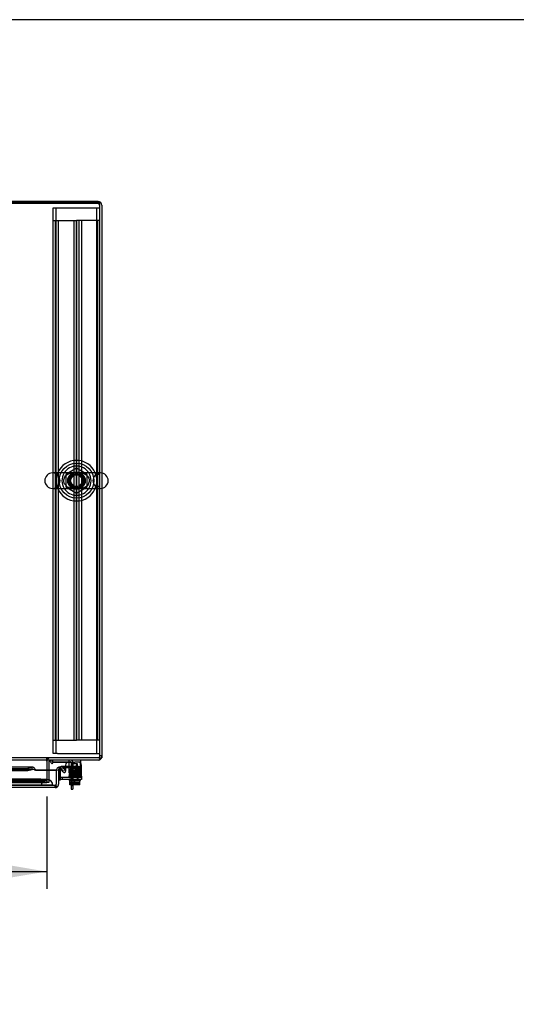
# Model space of a CAD drawing. Header units: inches. Extents: x 1 to 299, y -2 to 199.
# Tile 45 of 65: x 95 to 116, y 157 to 199. Entities that reach past the tile are written whole.
import ezdxf
from ezdxf.enums import TextEntityAlignment as Align
from ezdxf.lldxf.tags import DXFTag

# ---------------------------------------------------------------- set-up
doc = ezdxf.new("R2010")
doc.units = ezdxf.units.IN
doc.header["$MEASUREMENT"] = 0
for name, color, linetype in [('COM40153-1', 7, 'Continuous'), ('COM40153-2', 7, 'Continuous'), ('COM42667', 7, 'Continuous'), ('COM42780', 7, 'Continuous'), ('COM50677-1', 7, 'Continuous'), ('COM53933-3', 7, 'Continuous'), ('COM53955-3', 7, 'Continuous'), ('COM53964-2', 7, 'Continuous'), ('COM70220', 7, 'Continuous'), ('COM71176-1', 7, 'Continuous'), ('COM71180-3', 7, 'Continuous'), ('Default', 7, 'Continuous'), ('NTS18024', 7, 'Continuous'), ('SCC19011', 7, 'Continuous'), ('SCS86414', 7, 'Continuous'), ('SPR20265', 7, 'Continuous'), ('WAF25035', 7, 'Continuous'), ('WAF25377', 7, 'Continuous'), ('WAM254785', 7, 'Continuous')]:
    doc.layers.add(name, color=color, linetype=linetype)
doc.styles.add('SEACAD_Times_New_Roman', font='times.ttf')
tags = doc.linetypes.add('HIDDEN2', pattern=[0.1875, 0.125, -0.0625]).pattern_tags.tags
tags[6:7] = [DXFTag(74, 4), DXFTag(75, 0), DXFTag(340, '0'), DXFTag(46, 0.0), DXFTag(50, 0.0), DXFTag(44, 0.0), DXFTag(45, 0.0)]
tags[4:5] = [DXFTag(74, 4), DXFTag(75, 0), DXFTag(340, '0'), DXFTag(46, 0.0), DXFTag(50, 0.0), DXFTag(44, 0.0), DXFTag(45, 0.0)]
doc.dimstyles.new('HAMMOND_(STH_-_300x200)', dxfattribs={"dimtxt": 1.5, "dimasz": 1.875, "dimexe": 0.75, "dimexo": 0.75, "dimgap": 0.375, "dimtad": 0, "dimtih": 1, "dimtoh": 1, "dimzin": 0, "dimdsep": 46, "dimtxsty": 'SEACAD_Times_New_Roman', "dimblk1": '_SE_FILLED', "dimblk2": '_SE_FILLED', "dimsah": 1, "dimcen": 0.75, "dimadec": 0, "dimazin": 0, "dimtfac": 0.8, "dimtofl": 0, "dimtmove": 1, "dimatfit": 3, "dimfxl": 1, "dimtolj": 1, "dimtzin": 0, "dimarcsym": 0})

# ---------------------------------------------------------------- blocks, each defined once
blk = doc.blocks.new('SE6')
at = {"layer": 'COM40153-1', "color": 7, "linetype": 'Continuous'}
for p, q in [((95.952, 167.038), (95.952, 167.025)), ((96.755, 165.967), (96.755, 165.788)), ((96.827, 165.967), (96.827, 165.788)), ((96.755, 165.788), (96.827, 165.788))]:
    blk.add_line(p, q, dxfattribs=at)
at = {"layer": 'COM40153-1', "color": 7, "linetype": 'HIDDEN2'}
for p, q in [((95.952, 167.025), (95.952, 166.966)), ((95.952, 166.966), (96.719, 166.966)), ((96.755, 166.93), (96.755, 166.042)), ((96.827, 166.757), (96.755, 166.757)), ((96.827, 166.93), (96.827, 166.042)), ((96.755, 166.632), (96.827, 166.632)), ((96.755, 166.042), (96.827, 166.042)), ((96.755, 166.042), (96.755, 165.967)), ((96.755, 165.945), (96.827, 165.945)), ((96.827, 166.042), (96.827, 165.967))]:
    blk.add_line(p, q, dxfattribs=at)
for radius in [0.108, 0.036]:
    blk.add_arc((96.719, 166.93), radius, 0, 90, dxfattribs=at)
at = {"layer": 'COM40153-2', "color": 7, "linetype": 'Continuous'}
for p, q in [((96.513, 166.764), (96.379, 166.764)), ((96.513, 166.694), (96.392, 166.694)), ((97.204, 166.764), (97.199, 166.764)), ((97.199, 166.694), (97.204, 166.694)), ((97.204, 166.694), (97.204, 166.764)), ((96.204, 166.589), (96.204, 166.587)), ((96.274, 166.164), (96.204, 166.164)), ((96.274, 166.193), (96.274, 166.164))]:
    blk.add_line(p, q, dxfattribs=at)
at = {"layer": 'COM40153-2', "color": 7, "linetype": 'HIDDEN2'}
for p, q in [((96.392, 166.694), (96.379, 166.694)), ((96.727, 166.764), (96.513, 166.764)), ((96.727, 166.694), (96.513, 166.694)), ((96.61, 166.694), (96.61, 166.764)), ((96.727, 166.694), (96.727, 166.764)), ((97.061, 166.764), (96.727, 166.764)), ((96.727, 166.694), (97.061, 166.694)), ((96.985, 166.694), (96.985, 166.764)), ((97.061, 166.764), (97.175, 166.764)), ((97.175, 166.694), (97.061, 166.694)), ((97.199, 166.764), (97.175, 166.764)), ((97.175, 166.694), (97.199, 166.694)), ((96.204, 166.587), (96.204, 166.583)), ((96.274, 166.589), (96.274, 166.193))]:
    blk.add_line(p, q, dxfattribs=at)
for radius, start in [(0.175, 129.277), (0.105, 90)]:
    blk.add_arc((96.379, 166.589), radius, start, 180, dxfattribs=at)
at = {"layer": 'COM40153-2', "color": 7, "linetype": 'Continuous'}
blk.add_arc((96.379, 166.589), 0.175, 90, 129.277, dxfattribs=at)
at = {"layer": 'COM42667', "color": 7, "linetype": 'Continuous'}
for p, q in [((96.513, 166.818), (96.513, 166.559)), ((97.199, 166.336), (97.199, 166.818)), ((96.229, 166.591), (96.229, 166.336)), ((96.229, 166.193), (96.229, 166.336)), ((96.402, 166.526), (96.35, 166.606)), ((97.199, 166.336), (97.199, 166.193)), ((97.199, 166.193), (96.229, 166.193))]:
    blk.add_line(p, q, dxfattribs=at)
at = {"layer": 'COM42667', "color": 7, "linetype": 'HIDDEN2'}
for p, q in [((96.971, 166.758), (96.862, 166.758)), ((96.862, 166.758), (96.862, 166.73)), ((96.862, 166.73), (96.977, 166.568)), ((96.971, 166.617), (96.892, 166.73)), ((96.892, 166.73), (96.971, 166.73)), ((97.002, 166.818), (96.971, 166.818)), ((96.971, 166.818), (96.971, 166.758)), ((96.971, 166.73), (96.971, 166.617)), ((97.002, 166.758), (97.002, 166.818)), ((97.036, 166.758), (97.002, 166.758)), ((97.002, 166.568), (97.002, 166.73)), ((97.002, 166.73), (97.036, 166.73)), ((97.036, 166.73), (97.036, 166.758)), ((97.199, 166.288), (96.229, 166.288)), ((96.35, 166.606), (96.339, 166.624)), ((96.363, 166.288), (96.363, 166.193)), ((96.977, 166.568), (97.002, 166.568)), ((97.05, 166.193), (97.05, 166.288))]:
    blk.add_line(p, q, dxfattribs=at)
at = {"layer": 'COM42667', "color": 7, "linetype": 'Continuous'}
for centre, radius, start, end in [((96.638, 166.818), 0.125, 90, 180), ((97.074, 166.818), 0.125, 0, 90), ((96.289, 166.591), 0.06, 138.0765, 180), ((96.453, 166.559), 0.06, 212.8455, 0)]:
    blk.add_arc(centre, radius, start, end, dxfattribs=at)
at = {"layer": 'COM42667', "color": 7, "linetype": 'HIDDEN2'}
blk.add_arc((96.289, 166.591), 0.06, 32.8455, 138.0765, dxfattribs=at)
at = {"layer": 'COM42780', "color": 7, "linetype": 'Continuous'}
for p, q in [((95.86, 166.946), (95.91, 166.996)), ((95.86, 166.946), (95.927, 166.879)), ((95.927, 166.879), (95.978, 166.929)), ((96.012, 166.943), (96.91, 166.943)), ((97.16, 166.943), (96.91, 166.943)), ((97.16, 167.038), (97.16, 166.943)), ((97.16, 166.909), (97.16, 166.943))]:
    blk.add_line(p, q, dxfattribs=at)
at = {"layer": 'COM42780', "color": 7, "linetype": 'HIDDEN2'}
for p, q in [((96.045, 166.944), (96.045, 166.943)), ((96.045, 166.944), (96.105, 166.944)), ((96.105, 166.944), (96.105, 166.943)), ((96.105, 166.944), (96.133, 166.944)), ((96.133, 166.944), (96.133, 166.943)), ((96.133, 166.944), (96.295, 166.944)), ((96.246, 166.944), (96.246, 166.943)), ((96.295, 166.944), (96.295, 166.943)), ((96.66, 166.552), (96.66, 167.023)), ((97.16, 166.896), (97.16, 166.909)), ((97.16, 166.607), (97.16, 166.896)), ((96.66, 166.552), (96.66, 166.607)), ((96.66, 166.561), (97.16, 166.561)), ((96.66, 166.466), (96.66, 166.552)), ((96.66, 166.466), (97.16, 166.466)), ((97.105, 166.656), (96.715, 166.656)), ((96.715, 166.656), (96.715, 166.561)), ((96.785, 166.466), (96.785, 166.656)), ((96.803, 166.656), (96.803, 166.466)), ((97.016, 166.466), (97.016, 166.656)), ((97.035, 166.466), (97.035, 166.656)), ((97.105, 166.561), (97.105, 166.656)), ((97.16, 166.466), (97.16, 166.607))]:
    blk.add_line(p, q, dxfattribs=at)
at = {"layer": 'COM42780', "color": 7, "linetype": 'Continuous'}
for radius in [0.143, 0.048]:
    blk.add_arc((96.012, 166.895), radius, 90, 135, dxfattribs=at)
at = {"layer": 'COM42780', "color": 7, "linetype": 'HIDDEN2'}
blk.add_ellipse((96.41, 165.938), major_axis=(0, 14.322), ratio=0.017455, start_param=-1.524085, end_param=-1.503851, dxfattribs=at)
for points, knots in [([(96.651, 167.038), (96.654, 167.038), (96.656, 167.037), (96.659, 167.032), (96.66, 167.028), (96.66, 167.023)], [0, 0, 0, 0, 0.5, 0.5, 1, 1, 1, 1]), ([(96.659, 166.896), (96.659, 166.902), (96.659, 166.908), (96.659, 166.92), (96.658, 166.925), (96.657, 166.934), (96.657, 166.937), (96.654, 166.942), (96.653, 166.943), (96.651, 166.943)], [0, 0, 0, 0, 0.25, 0.25, 0.5, 0.5, 0.75, 0.75, 1, 1, 1, 1])]:
    blk.add_open_spline(points, degree=3, knots=knots, dxfattribs=at)
at = {"layer": 'COM50677-1', "color": 7, "linetype": 'HIDDEN2'}
for p, q in [((95.982, 190.82), (96.167, 190.82)), ((95.982, 167.32), (95.982, 190.82)), ((96.107, 167.32), (96.107, 190.82)), ((96.167, 190.82), (97.797, 190.82)), ((97.797, 190.82), (97.982, 190.82)), ((97.857, 167.32), (97.857, 190.82)), ((96.167, 167.32), (95.982, 167.32)), ((96.167, 167.32), (97.797, 167.32)), ((97.797, 167.32), (97.982, 167.32))]:
    blk.add_line(p, q, dxfattribs=at)
at = {"layer": 'COM53933-3', "color": 7, "linetype": 'Continuous'}
for p, q in [((97.982, 191.038), (61.112, 191.038)), ((97.982, 179.401), (97.982, 191.038)), ((97.982, 167.181), (97.982, 178.739)), ((97.982, 167.038), (97.982, 167.181)), ((97.982, 167.038), (61.112, 167.038)), ((95.702, 166.99), (95.702, 167.038)), ((95.702, 166.99), (95.702, 166.595))]:
    blk.add_line(p, q, dxfattribs=at)
at = {"layer": 'COM53933-3', "color": 7, "linetype": 'HIDDEN2'}
for p, q in [((97.982, 178.739), (97.982, 179.401)), ((97.982, 167.133), (61.112, 167.133)), ((95.702, 167.038), (95.702, 167.133)), ((95.732, 167.038), (95.732, 167.133)), ((95.702, 166.595), (95.702, 166.214)), ((62.392, 166.166), (95.702, 166.166)), ((62.392, 166.071), (95.702, 166.071)), ((95.452, 166.207), (62.642, 166.207)), ((95.452, 166.113), (62.642, 166.113)), ((95.701, 166.166), (95.702, 166.167)), ((95.702, 166.071), (95.701, 166.073)), ((95.702, 166.214), (95.702, 166.167)), ((95.702, 166.167), (95.702, 166.071)), ((95.702, 166.071), (95.702, 166.071))]:
    blk.add_line(p, q, dxfattribs=at)
blk.add_circle((96.982, 179.07), 0.375, dxfattribs=at)
for centre in [(95.452, 166.163), (95.452, 166.07)]:
    blk.add_ellipse(centre, major_axis=(0.25, 0), ratio=0.173648, start_param=0.071883, end_param=1.570796, dxfattribs=at)
at = {"layer": 'COM53955-3', "color": 7, "linetype": 'Continuous'}
for p, q in [((95.093, 166.726), (80.136, 166.726)), ((95.068, 166.721), (94.879, 166.672)), ((95.068, 166.629), (95.068, 166.721)), ((96.264, 166.629), (96.289, 166.721)), ((96.289, 166.721), (96.471, 166.672)), ((80.136, 166.672), (94.879, 166.672)), ((80.136, 166.58), (94.879, 166.58)), ((94.879, 166.672), (94.879, 166.58)), ((94.879, 166.58), (95.068, 166.629)), ((95.234, 166.587), (95.234, 166.595)), ((96.109, 166.595), (95.234, 166.595)), ((96.109, 166.587), (95.234, 166.587)), ((96.204, 166.587), (96.109, 166.595)), ((96.109, 166.587), (96.109, 166.595)), ((96.109, 166.583), (96.109, 166.587)), ((96.109, 166.583), (96.109, 165.994)), ((96.109, 166.583), (96.109, 165.994)), ((96.204, 166.583), (96.204, 165.994)), ((96.447, 166.581), (96.264, 166.629)), ((96.471, 166.672), (96.447, 166.581)), ((96.061, 165.851), (61.972, 165.851)), ((96.061, 165.851), (96.061, 165.851)), ((96.061, 165.851), (96.061, 165.851)), ((96.061, 165.851), (96.061, 165.851)), ((96.109, 165.931), (96.109, 165.994)), ((96.109, 165.994), (96.109, 165.994)), ((96.109, 165.881), (96.109, 165.994)), ((96.109, 165.931), (96.148, 165.881))]:
    blk.add_line(p, q, dxfattribs=at)
at = {"layer": 'COM53955-3', "color": 7, "linetype": 'HIDDEN2'}
for p, q in [((95.093, 166.631), (62.94, 166.631)), ((96.061, 165.946), (61.972, 165.946)), ((96.061, 165.946), (96.061, 165.851)), ((96.061, 165.851), (96.061, 165.946)), ((96.109, 165.994), (96.109, 165.994))]:
    blk.add_line(p, q, dxfattribs=at)
at = {"layer": 'COM53955-3', "color": 7, "linetype": 'Continuous'}
for centre, radius, start, end in [((96.252, 166.583), 0.143, 75, 175.1784), ((96.252, 166.583), 0.143, 175.1784, 180), ((96.252, 166.583), 0.048, 75.0001, 175.1784), ((96.252, 166.583), 0.048, 175.1784, 180), ((96.061, 165.994), 0.143, 270.1558, 307.5652), ((96.061, 165.994), 0.143, 270, 270.0762), ((96.061, 165.994), 0.143, 307.5652, 0)]:
    blk.add_arc(centre, radius, start, end, dxfattribs=at)
at = {"layer": 'COM53955-3', "color": 7, "linetype": 'HIDDEN2'}
for start, end in [(270.2269, 0), (270.2269, 0), (270, 270.2269)]:
    blk.add_arc((96.061, 165.994), 0.048, start, end, dxfattribs=at)
at = {"layer": 'COM53955-3', "color": 7, "linetype": 'Continuous'}
for points, knots in [([(95.234, 166.595), (95.22, 166.616), (95.206, 166.637), (95.179, 166.673), (95.165, 166.688), (95.137, 166.712), (95.123, 166.72), (95.096, 166.728), (95.082, 166.727), (95.068, 166.721)], [0, 0, 0, 0, 0.25, 0.25, 0.5, 0.5, 0.75, 0.75, 1, 1, 1, 1]), ([(95.234, 166.587), (95.22, 166.594), (95.206, 166.601), (95.179, 166.613), (95.165, 166.618), (95.137, 166.626), (95.123, 166.629), (95.096, 166.632), (95.082, 166.631), (95.068, 166.629)], [0, 0, 0, 0, 0.25, 0.25, 0.5, 0.5, 0.75, 0.75, 1, 1, 1, 1]), ([(96.061, 165.851), (96.069, 165.851), (96.077, 165.854), (96.089, 165.861), (96.093, 165.864), (96.101, 165.872), (96.105, 165.876), (96.109, 165.881)], [0, 0, 0, 0, 0.5, 0.5, 0.75, 0.75, 1, 1, 1, 1])]:
    blk.add_open_spline(points, degree=3, knots=knots, dxfattribs=at)
at = {"layer": 'COM53955-3', "color": 7, "linetype": 'HIDDEN2'}
for points, knots in [([(96.061, 165.851), (96.061, 165.859), (96.061, 165.867), (96.061, 165.874), (96.061, 165.883), (96.061, 165.891), (96.062, 165.899), (96.062, 165.901), (96.062, 165.904), (96.062, 165.906), (96.062, 165.908), (96.062, 165.909), (96.062, 165.911), (96.063, 165.912), (96.063, 165.914), (96.063, 165.915), (96.064, 165.916), (96.064, 165.916), (96.064, 165.917), (96.065, 165.917), (96.065, 165.918), (96.066, 165.918), (96.068, 165.919), (96.07, 165.92), (96.072, 165.92), (96.076, 165.921), (96.08, 165.922), (96.084, 165.923), (96.088, 165.924), (96.092, 165.925), (96.097, 165.926), (96.101, 165.928), (96.105, 165.93), (96.109, 165.931)], [0, 0, 0, 0, 0.177165, 0.177165, 0.177165, 0.361608, 0.361608, 0.361608, 0.415508, 0.415508, 0.415508, 0.453914, 0.453914, 0.453914, 0.48497, 0.48497, 0.48497, 0.503403, 0.503403, 0.503403, 0.521794, 0.521794, 0.521794, 0.589718, 0.589718, 0.589718, 0.722354, 0.722354, 0.722354, 0.860771, 0.860771, 0.860771, 1, 1, 1, 1]), ([(96.109, 165.931), (96.102, 165.928), (96.094, 165.925), (96.083, 165.922), (96.079, 165.922), (96.073, 165.921), (96.072, 165.92), (96.069, 165.919), (96.068, 165.919), (96.066, 165.918), (96.065, 165.918), (96.064, 165.916), (96.063, 165.915), (96.062, 165.912), (96.062, 165.911), (96.062, 165.907), (96.062, 165.904), (96.061, 165.895), (96.061, 165.89), (96.061, 165.873), (96.061, 165.862), (96.061, 165.851)], [0, 0, 0, 0, 0.25, 0.25, 0.375, 0.375, 0.4375, 0.4375, 0.46875, 0.46875, 0.5, 0.5, 0.53125, 0.53125, 0.5625, 0.5625, 0.625, 0.625, 0.75, 0.75, 1, 1, 1, 1])]:
    blk.add_open_spline(points, degree=3, knots=knots, dxfattribs=at)
at = {"layer": 'COM53964-2', "color": 7, "linetype": 'HIDDEN2'}
for p, q in [((95.982, 190.273), (96.12, 190.273)), ((96.077, 167.898), (96.077, 190.273)), ((96.12, 190.273), (96.844, 190.273)), ((96.203, 167.898), (96.203, 190.273)), ((96.844, 190.273), (96.982, 190.273)), ((96.887, 167.898), (96.887, 190.273)), ((97.12, 190.273), (96.982, 190.273)), ((96.982, 190.273), (96.982, 167.898)), ((96.982, 167.898), (96.982, 190.273)), ((97.077, 190.273), (97.077, 167.898)), ((97.844, 190.273), (97.12, 190.273)), ((97.203, 190.273), (97.203, 167.898)), ((97.982, 190.273), (97.844, 190.273)), ((97.887, 190.273), (97.887, 167.898)), ((96.982, 179.336), (96.887, 179.336)), ((97.982, 179.336), (97.887, 179.336)), ((96.887, 178.836), (96.982, 178.836)), ((97.887, 178.836), (97.982, 178.836)), ((95.982, 167.898), (96.12, 167.898)), ((96.12, 167.898), (96.844, 167.898)), ((96.844, 167.898), (96.982, 167.898)), ((97.12, 167.898), (96.982, 167.898)), ((97.844, 167.898), (97.12, 167.898)), ((97.982, 167.898), (97.844, 167.898))]:
    blk.add_line(p, q, dxfattribs=at)
at = {"layer": 'COM70220', "color": 7, "linetype": 'HIDDEN2'}
for p, q in [((95.466, 166.196), (62.566, 166.196)), ((95.466, 165.95), (62.566, 165.95)), ((95.466, 165.948), (62.566, 165.948)), ((95.466, 165.947), (62.566, 165.947)), ((95.716, 166.196), (95.466, 166.196)), ((95.716, 165.95), (95.466, 165.95)), ((95.965, 165.948), (95.466, 165.948)), ((95.965, 165.947), (95.466, 165.947)), ((95.467, 165.948), (95.716, 165.95)), ((95.467, 165.947), (95.467, 165.948)), ((95.716, 165.95), (95.965, 165.948)), ((95.965, 165.948), (95.965, 165.947))]:
    blk.add_line(p, q, dxfattribs=at)
blk.add_arc((95.716, 165.946), 0.25, 0, 180, dxfattribs=at)
at = {"layer": 'COM71176-1', "color": 7, "linetype": 'Continuous'}
for p, q in [((97.917, 191.098), (61.112, 191.098)), ((98.077, 190.938), (98.077, 179.396)), ((98.077, 178.744), (98.077, 167.133)), ((97.982, 167.133), (98.077, 167.133)), ((95.797, 166.973), (95.797, 166.595))]:
    blk.add_line(p, q, dxfattribs=at)
at = {"layer": 'COM71176-1', "color": 7, "linetype": 'HIDDEN2'}
for p, q in [((97.917, 191.003), (61.112, 191.003)), ((98.077, 179.396), (98.077, 178.744)), ((97.982, 167.228), (98.077, 167.228)), ((95.797, 166.595), (95.797, 166.071)), ((95.797, 166.071), (95.702, 166.071))]:
    blk.add_line(p, q, dxfattribs=at)
at = {"layer": 'COM71176-1', "color": 7, "linetype": 'Continuous'}
for centre, radius, start, end in [((97.917, 190.938), 0.16, 0, 90), ((97.917, 167.198), 0.16, 293.9695, 336.0305), ((95.862, 166.973), 0.16, 156.0305, 180), ((95.862, 166.973), 0.065, 90, 180)]:
    blk.add_arc(centre, radius, start, end, dxfattribs=at)
at = {"layer": 'COM71176-1', "color": 7, "linetype": 'HIDDEN2'}
for centre, radius, start, end in [((97.917, 190.938), 0.065, 0, 90), ((95.862, 166.973), 0.16, 90, 156.0305), ((97.917, 167.198), 0.065, 270, 0), ((97.917, 167.198), 0.16, 336.0305, 0), ((97.917, 167.198), 0.16, 270, 293.9695)]:
    blk.add_arc(centre, radius, start, end, dxfattribs=at)
at = {"layer": 'COM71180-3', "color": 7, "linetype": 'HIDDEN2'}
blk.add_line((62.392, 166.071), (95.702, 166.071), dxfattribs=at)
at = {"layer": 'NTS18024', "color": 7, "linetype": 'HIDDEN2'}
for p, q in [((96.982, 179.605), (96.517, 179.333)), ((97.447, 179.333), (96.982, 179.605)), ((96.517, 179.333), (96.517, 178.807)), ((97.447, 178.807), (97.447, 179.333)), ((96.517, 178.807), (96.986, 178.532)), ((96.986, 178.532), (97.447, 178.807))]:
    blk.add_line(p, q, dxfattribs=at)
for radius in [0.312, 0.263]:
    blk.add_circle((96.982, 179.07), radius, dxfattribs=at)
at = {"layer": 'SCC19011', "color": 7, "linetype": 'HIDDEN2'}
for p, q in [((97.032, 166.88), (96.788, 166.88)), ((96.788, 166.88), (96.788, 166.148)), ((97.032, 166.148), (97.032, 166.88)), ((97.125, 166.062), (96.695, 166.062)), ((96.725, 166.007), (96.725, 165.977)), ((97.094, 166.007), (96.725, 166.007)), ((97.094, 165.977), (97.094, 166.007))]:
    blk.add_line(p, q, dxfattribs=at)
at = {"layer": 'SCC19011', "color": 7, "linetype": 'Continuous'}
for p, q in [((96.695, 165.967), (96.695, 166.148)), ((96.91, 165.967), (96.695, 165.967)), ((96.91, 165.967), (96.91, 166.148)), ((97.125, 165.967), (96.91, 165.967)), ((97.125, 165.967), (97.125, 166.148))]:
    blk.add_line(p, q, dxfattribs=at)
at = {"layer": 'SCC19011', "color": 7, "linetype": 'HIDDEN2'}
for points in [[(96.725, 165.977), (96.725, 165.974), (96.724, 165.971), (96.721, 165.968), (96.718, 165.967), (96.715, 165.967)], [(97.104, 165.967), (97.102, 165.967), (97.099, 165.968), (97.095, 165.971), (97.094, 165.974), (97.094, 165.977)]]:
    blk.add_open_spline(points, degree=3, knots=[0, 0, 0, 0, 0.5, 0.5, 1, 1, 1, 1], dxfattribs=at)
at = {"layer": 'SCS86414', "color": 7, "linetype": 'Continuous'}
for p, q in [((98.018, 179.401), (95.946, 179.401)), ((95.946, 178.739), (98.018, 178.739))]:
    blk.add_line(p, q, dxfattribs=at)
at = {"layer": 'SCS86414', "color": 7, "linetype": 'HIDDEN2'}
for radius in [0.312, 0.252]:
    blk.add_circle((96.982, 179.07), radius, dxfattribs=at)
at = {"layer": 'SCS86414', "color": 7, "linetype": 'Continuous'}
for centre, radius, start, end in [((96.982, 179.07), 0.625, 32.0055, 147.9945), ((95.946, 179.07), 0.331, 90, 270), ((98.018, 179.07), 0.331, 270, 90), ((96.982, 179.07), 0.625, 212.0055, 327.9945)]:
    blk.add_arc(centre, radius, start, end, dxfattribs=at)
at = {"layer": 'SCS86414', "color": 7, "linetype": 'HIDDEN2'}
for centre, radius, start, end in [((95.946, 179.07), 0.331, 270, 90), ((96.982, 179.07), 0.625, 147.9945, 212.0055), ((96.982, 179.07), 0.625, 0, 32.0055), ((96.982, 179.07), 0.625, 327.9945, 0), ((98.018, 179.07), 0.331, 90, 270), ((96.722, 179.044), 0.267, 210.554, 228.9858)]:
    blk.add_arc(centre, radius, start, end, dxfattribs=at)
for points, knots in [([(96.487, 178.899), (96.458, 178.943), (96.439, 178.996), (96.431, 179.117), (96.45, 179.183), (96.517, 179.289), (96.564, 179.329), (96.642, 179.37), (96.669, 179.38), (96.72, 179.395), (96.744, 179.4), (96.768, 179.403)], [0.009329, 0.009329, 0.009329, 0.009329, 0.0625, 0.0625, 0.125, 0.125, 0.1875, 0.1875, 0.21875, 0.21875, 0.2454816, 0.2454816, 0.2454816, 0.2454816]), ([(97.384, 179.332), (97.367, 179.343), (97.348, 179.352), (97.276, 179.383), (97.218, 179.394), (97.099, 179.403), (97.036, 179.401), (96.94, 179.401), (96.907, 179.401), (96.846, 179.401), (96.816, 179.4), (96.727, 179.391), (96.67, 179.377), (96.604, 179.346), (96.591, 179.339), (96.578, 179.331)], [0.5409387, 0.5409387, 0.5409387, 0.5409387, 0.5625, 0.5625, 0.625, 0.625, 0.6875, 0.6875, 0.71875, 0.71875, 0.75, 0.75, 0.8125, 0.8125, 0.8279731, 0.8279731, 0.8279731, 0.8279731]), ([(97.192, 179.403), (97.236, 179.398), (97.278, 179.387), (97.372, 179.347), (97.422, 179.312), (97.498, 179.216), (97.524, 179.154), (97.533, 179.024), (97.514, 178.958), (97.464, 178.879), (97.444, 178.855), (97.399, 178.815), (97.375, 178.798), (97.299, 178.758), (97.247, 178.744), (97.191, 178.737)], [0.3898536, 0.3898536, 0.3898536, 0.3898536, 0.4375, 0.4375, 0.5, 0.5, 0.5625, 0.5625, 0.625, 0.625, 0.65625, 0.65625, 0.6875, 0.6875, 0.7472297, 0.7472297, 0.7472297, 0.7472297]), ([(96.772, 178.737), (96.728, 178.742), (96.686, 178.752), (96.611, 178.785), (96.577, 178.805), (96.548, 178.83)], [0.88966385, 0.88966385, 0.88966385, 0.88966385, 0.9375, 0.9375, 0.97824168, 0.97824168, 0.97824168, 0.97824168]), ([(96.58, 178.808), (96.598, 178.797), (96.616, 178.788), (96.688, 178.758), (96.745, 178.746), (96.834, 178.74), (96.864, 178.739), (96.926, 178.739), (96.959, 178.739), (97.055, 178.739), (97.117, 178.737), (97.234, 178.749), (97.292, 178.762), (97.359, 178.793), (97.372, 178.8), (97.385, 178.808)], [0.0408484, 0.0408484, 0.0408484, 0.0408484, 0.0625, 0.0625, 0.125, 0.125, 0.15625, 0.15625, 0.1875, 0.1875, 0.25, 0.25, 0.3125, 0.3125, 0.3283598, 0.3283598, 0.3283598, 0.3283598])]:
    blk.add_open_spline(points, degree=3, knots=knots, dxfattribs=at)
at = {"layer": 'SPR20265', "color": 7, "linetype": 'HIDDEN2'}
blk.add_circle((97.11, 166.583), 0.0175, dxfattribs=at)
blk.add_ellipse((96.737, 166.301), major_axis=(0, 0.0175), ratio=0.707107, dxfattribs=at)
for points, knots in [([(97.147, 166.349), (97.142, 166.348), (97.132, 166.347), (97.079, 166.344), (97.014, 166.341), (96.944, 166.339), (96.879, 166.337), (96.808, 166.334), (96.741, 166.332), (96.689, 166.328), (96.671, 166.329), (96.653, 166.319), (96.649, 166.31), (96.649, 166.302), (96.664, 166.292), (96.697, 166.286), (96.721, 166.285), (96.737, 166.284)], [0, 0, 0, 0, 0.097208, 0.187297, 0.27007, 0.34551, 0.413492, 0.473951, 0.574504, 0.65979, 0.730517, 0.758347, 0.776594, 0.80387, 0.885366, 0.938929, 1, 1, 1, 1]), ([(96.679, 166.376), (96.675, 166.376), (96.669, 166.375), (96.661, 166.369), (96.658, 166.362), (96.657, 166.355), (96.659, 166.349), (96.662, 166.346), (96.664, 166.343), (96.667, 166.342), (96.67, 166.341), (96.672, 166.34), (96.674, 166.34), (96.675, 166.34)], [0, 0, 0, 0, 0.188415, 0.363228, 0.51473, 0.638547, 0.747394, 0.797104, 0.843325, 0.886161, 0.926011, 0.96361, 1, 1, 1, 1]), ([(96.683, 166.425), (96.681, 166.425), (96.679, 166.425), (96.675, 166.423), (96.671, 166.421), (96.668, 166.418), (96.667, 166.414), (96.665, 166.409), (96.665, 166.404), (96.668, 166.397), (96.673, 166.392), (96.68, 166.389), (96.683, 166.389), (96.686, 166.389)], [0, 0, 0, 0, 0.057064, 0.117028, 0.178564, 0.240253, 0.300887, 0.359706, 0.473677, 0.597633, 0.728878, 0.863282, 1, 1, 1, 1]), ([(97.122, 166.499), (97.117, 166.498), (97.109, 166.497), (97.073, 166.494), (97.028, 166.492), (96.978, 166.49), (96.928, 166.488), (96.868, 166.486), (96.805, 166.484), (96.749, 166.481), (96.713, 166.479), (96.694, 166.477), (96.684, 166.474), (96.677, 166.469), (96.673, 166.462), (96.673, 166.455), (96.675, 166.449), (96.68, 166.443), (96.685, 166.44), (96.699, 166.437), (96.726, 166.435), (96.766, 166.433), (96.81, 166.431), (96.865, 166.429), (96.929, 166.427), (96.998, 166.424), (97.063, 166.422), (97.115, 166.419), (97.126, 166.417), (97.131, 166.416)], [0, 0, 0, 0, 0.049068, 0.095315, 0.138712, 0.179209, 0.216805, 0.251463, 0.311593, 0.361349, 0.405274, 0.443911, 0.460965, 0.476355, 0.483666, 0.490023, 0.499156, 0.505578, 0.516093, 0.551582, 0.606034, 0.63996, 0.678268, 0.720962, 0.768003, 0.81943, 0.875228, 0.935415, 1, 1, 1, 1]), ([(96.682, 166.389), (96.687, 166.388), (96.694, 166.387), (96.73, 166.385), (96.774, 166.383), (96.824, 166.381), (96.876, 166.379), (96.939, 166.377), (97.006, 166.374), (97.067, 166.372), (97.106, 166.369), (97.123, 166.368), (97.13, 166.368), (97.126, 166.371), (97.122, 166.382), (97.125, 166.391), (97.13, 166.396), (97.131, 166.397), (97.124, 166.397), (97.097, 166.395), (97.058, 166.393), (97.014, 166.391), (96.959, 166.389), (96.893, 166.387), (96.821, 166.384), (96.753, 166.382), (96.696, 166.379), (96.682, 166.377), (96.675, 166.376)], [0, 0, 0, 0, 0.049121, 0.095404, 0.138843, 0.179413, 0.217132, 0.251985, 0.312777, 0.363124, 0.407421, 0.446147, 0.463416, 0.479746, 0.495257, 0.505248, 0.511572, 0.521629, 0.555387, 0.607756, 0.640773, 0.678319, 0.720435, 0.767108, 0.818395, 0.87429, 0.934824, 1, 1, 1, 1]), ([(96.675, 166.375), (96.676, 166.375), (96.679, 166.375), (96.683, 166.373), (96.686, 166.371), (96.689, 166.368), (96.691, 166.365), (96.693, 166.36), (96.693, 166.354), (96.69, 166.348), (96.686, 166.344), (96.682, 166.341), (96.68, 166.341), (96.679, 166.341)], [0, 0, 0, 0, 0.057828, 0.117981, 0.179096, 0.239678, 0.298465, 0.35472, 0.462169, 0.58034, 0.709431, 0.848684, 1, 1, 1, 1]), ([(96.677, 166.341), (96.682, 166.342), (96.691, 166.343), (96.728, 166.346), (96.775, 166.348), (96.827, 166.35), (96.88, 166.351), (96.943, 166.354), (97.012, 166.356), (97.072, 166.359), (97.113, 166.361), (97.136, 166.364), (97.151, 166.365), (97.16, 166.38), (97.158, 166.39), (97.153, 166.396), (97.147, 166.4), (97.134, 166.402), (97.108, 166.404), (97.067, 166.406), (97.023, 166.408), (96.967, 166.411), (96.9, 166.413), (96.828, 166.415), (96.759, 166.418), (96.715, 166.421), (96.692, 166.423), (96.687, 166.424), (96.685, 166.424)], [0, 0, 0, 0, 0.049774, 0.09661, 0.140468, 0.181377, 0.219333, 0.254322, 0.31518, 0.365386, 0.409597, 0.448567, 0.481684, 0.496311, 0.506785, 0.51342, 0.523322, 0.557321, 0.61017, 0.643492, 0.681301, 0.723527, 0.77014, 0.821117, 0.876373, 0.935926, 0.96743, 1, 1, 1, 1]), ([(96.738, 166.319), (96.725, 166.319), (96.707, 166.32), (96.687, 166.321), (96.682, 166.319), (96.684, 166.313), (96.685, 166.306), (96.683, 166.3), (96.68, 166.296), (96.678, 166.294), (96.676, 166.292), (96.689, 166.294), (96.718, 166.295), (96.758, 166.297), (96.815, 166.299), (96.889, 166.302), (96.974, 166.305), (97.043, 166.307), (97.091, 166.309), (97.121, 166.311), (97.143, 166.313), (97.148, 166.314), (97.15, 166.315)], [0, 0, 0, 0, 0.05922, 0.107349, 0.171459, 0.188725, 0.197836, 0.210199, 0.214858, 0.221337, 0.242039, 0.316854, 0.370085, 0.432505, 0.504147, 0.58492, 0.674846, 0.773803, 0.826946, 0.88238, 0.940063, 1, 1, 1, 1]), ([(97.151, 166.349), (97.149, 166.35), (97.146, 166.352), (97.102, 166.355), (97.043, 166.358), (96.984, 166.36), (96.937, 166.362), (96.887, 166.363), (96.837, 166.365), (96.79, 166.367), (96.748, 166.368), (96.714, 166.37), (96.69, 166.372), (96.681, 166.373), (96.679, 166.374)], [0, 0, 0, 0, 0.1084128, 0.2215365, 0.3394021, 0.4003549, 0.4624794, 0.5257652, 0.5901738, 0.6557101, 0.722392, 0.7901569, 0.8590149, 0.9289831, 0.9289831, 0.9289831, 0.9289831]), ([(96.679, 166.338), (96.686, 166.337), (96.712, 166.335), (96.768, 166.333), (96.824, 166.33), (96.872, 166.329), (96.921, 166.327), (96.972, 166.325), (97.02, 166.324), (97.064, 166.322), (97.101, 166.32), (97.129, 166.318), (97.14, 166.317), (97.143, 166.317)], [0.1068153, 0.1068153, 0.1068153, 0.1068153, 0.2186525, 0.3355665, 0.3962054, 0.4581268, 0.5213455, 0.5858589, 0.6516398, 0.7187168, 0.7871082, 0.8567634, 0.9277207, 0.9277207, 0.9277207, 0.9277207]), ([(96.7, 166.526), (96.696, 166.526), (96.691, 166.525), (96.684, 166.519), (96.681, 166.512), (96.68, 166.505), (96.683, 166.498), (96.687, 166.493), (96.693, 166.49), (96.696, 166.49), (96.698, 166.49)], [0, 0, 0, 0, 0.159811, 0.317961, 0.462729, 0.589122, 0.709493, 0.821101, 0.918775, 1, 1, 1, 1]), ([(97.13, 166.45), (97.129, 166.449), (97.126, 166.447), (97.091, 166.445), (97.037, 166.442), (96.983, 166.44), (96.938, 166.439), (96.891, 166.437), (96.843, 166.435), (96.797, 166.433), (96.755, 166.432), (96.721, 166.43), (96.695, 166.428), (96.682, 166.426), (96.681, 166.425), (96.681, 166.425)], [0.0224227, 0.0224227, 0.0224227, 0.0224227, 0.1045888, 0.214741, 0.3305392, 0.3908593, 0.452622, 0.5158488, 0.5805535, 0.6467098, 0.7143518, 0.7835125, 0.8541482, 0.9262995, 0.9764299, 0.9764299, 0.9764299, 0.9764299]), ([(96.686, 166.424), (96.688, 166.424), (96.692, 166.423), (96.698, 166.418), (96.7, 166.411), (96.7, 166.404), (96.698, 166.398), (96.693, 166.393), (96.689, 166.391), (96.685, 166.39), (96.684, 166.39), (96.683, 166.39)], [0, 0, 0, 0, 0.185334, 0.353361, 0.498143, 0.618697, 0.730532, 0.833218, 0.922973, 0.962918, 1, 1, 1, 1]), ([(96.686, 166.39), (96.686, 166.391), (96.69, 166.392), (96.724, 166.395), (96.778, 166.398), (96.831, 166.4), (96.876, 166.401), (96.924, 166.403), (96.971, 166.405), (97.017, 166.406), (97.059, 166.408), (97.094, 166.41), (97.119, 166.412), (97.134, 166.414), (97.135, 166.415), (97.135, 166.415)], [0.0275669, 0.0275669, 0.0275669, 0.0275669, 0.106334, 0.2178377, 0.3346027, 0.3952184, 0.4571613, 0.5204291, 0.5849937, 0.6508676, 0.7180836, 0.7865902, 0.8564027, 0.9275566, 0.9814581, 0.9814581, 0.9814581, 0.9814581]), ([(96.706, 166.575), (96.705, 166.575), (96.704, 166.575), (96.701, 166.574), (96.698, 166.573), (96.696, 166.571), (96.693, 166.569), (96.691, 166.566), (96.69, 166.563), (96.689, 166.559), (96.69, 166.553), (96.694, 166.545), (96.702, 166.539), (96.708, 166.539), (96.712, 166.538)], [0, 0, 0, 0, 0.03766, 0.074985, 0.113343, 0.153894, 0.197472, 0.244568, 0.295414, 0.35009, 0.473116, 0.626338, 0.805115, 1, 1, 1, 1]), ([(96.696, 166.49), (96.698, 166.489), (96.702, 166.488), (96.742, 166.485), (96.796, 166.482), (96.848, 166.48), (96.891, 166.478), (96.936, 166.477), (96.98, 166.475), (97.023, 166.473), (97.06, 166.471), (97.091, 166.47), (97.112, 166.468), (97.12, 166.467), (97.121, 166.466)], [0, 0, 0, 0, 0.1068867, 0.2188493, 0.3358957, 0.3966045, 0.4585844, 0.5218472, 0.5863917, 0.6521763, 0.719229, 0.7875614, 0.857116, 0.9279243, 0.9279243, 0.9279243, 0.9279243]), ([(96.708, 166.539), (96.713, 166.538), (96.723, 166.536), (96.758, 166.534), (96.801, 166.532), (96.848, 166.53), (96.895, 166.528), (96.951, 166.526), (97.01, 166.524), (97.062, 166.521), (97.093, 166.519), (97.105, 166.518), (97.107, 166.518), (97.105, 166.521), (97.102, 166.524), (97.1, 166.529), (97.1, 166.535), (97.101, 166.54), (97.104, 166.543), (97.106, 166.546), (97.109, 166.548), (97.101, 166.546), (97.074, 166.544), (97.036, 166.543), (96.994, 166.541), (96.942, 166.539), (96.881, 166.536), (96.817, 166.534), (96.757, 166.531), (96.71, 166.528), (96.701, 166.526), (96.697, 166.525)], [0, 0, 0, 0, 0.048984, 0.095137, 0.138456, 0.178909, 0.216515, 0.251261, 0.311845, 0.361996, 0.406026, 0.44434, 0.460911, 0.467998, 0.474468, 0.480525, 0.485886, 0.49386, 0.496611, 0.500042, 0.510275, 0.545976, 0.601603, 0.636009, 0.674757, 0.717892, 0.765409, 0.81736, 0.873758, 0.934631, 1, 1, 1, 1]), ([(96.698, 166.525), (96.7, 166.525), (96.702, 166.524), (96.706, 166.523), (96.71, 166.521), (96.713, 166.517), (96.716, 166.511), (96.716, 166.504), (96.713, 166.498), (96.709, 166.494), (96.704, 166.491), (96.701, 166.491), (96.7, 166.491)], [0, 0, 0, 0, 0.067072, 0.136537, 0.206748, 0.275983, 0.405419, 0.522779, 0.643733, 0.765986, 0.885184, 1, 1, 1, 1]), ([(96.7, 166.49), (96.703, 166.491), (96.708, 166.493), (96.737, 166.495), (96.776, 166.497), (96.821, 166.499), (96.868, 166.501), (96.925, 166.503), (96.987, 166.506), (97.045, 166.508), (97.094, 166.512), (97.12, 166.507), (97.136, 166.529), (97.134, 166.542), (97.116, 166.557), (97.1, 166.553), (97.058, 166.556), (97.021, 166.558), (96.973, 166.56), (96.915, 166.562), (96.85, 166.565), (96.786, 166.568), (96.743, 166.57), (96.719, 166.572), (96.713, 166.573), (96.71, 166.574)], [0, 0, 0, 0, 0.049803, 0.096672, 0.140566, 0.181512, 0.219497, 0.254508, 0.315381, 0.365574, 0.40971, 0.484755, 0.504842, 0.519215, 0.536914, 0.617342, 0.648887, 0.685184, 0.726155, 0.771769, 0.821986, 0.876726, 0.935989, 0.967433, 1, 1, 1, 1]), ([(97.134, 166.451), (97.13, 166.451), (97.123, 166.453), (97.091, 166.455), (97.049, 166.457), (97.001, 166.459), (96.952, 166.461), (96.892, 166.463), (96.827, 166.466), (96.767, 166.468), (96.728, 166.47), (96.71, 166.471), (96.702, 166.472), (96.704, 166.47), (96.709, 166.46), (96.707, 166.451), (96.703, 166.445), (96.7, 166.443), (96.706, 166.443), (96.729, 166.445), (96.763, 166.447), (96.803, 166.449), (96.854, 166.451), (96.916, 166.453), (96.984, 166.455), (97.049, 166.458), (97.093, 166.46), (97.117, 166.462), (97.122, 166.463), (97.125, 166.464)], [0, 0, 0, 0, 0.049831, 0.096705, 0.140608, 0.181586, 0.219657, 0.254821, 0.316269, 0.367054, 0.411618, 0.450688, 0.468179, 0.484895, 0.501628, 0.513746, 0.520752, 0.530349, 0.562469, 0.612765, 0.644956, 0.681812, 0.723299, 0.769411, 0.820148, 0.875443, 0.935318, 0.96709, 1, 1, 1, 1]), ([(97.09, 166.591), (97.089, 166.593), (97.083, 166.596), (97.062, 166.594), (97.023, 166.592), (96.964, 166.59), (96.901, 166.587), (96.845, 166.585), (96.799, 166.583), (96.757, 166.581), (96.722, 166.578), (96.704, 166.576), (96.703, 166.575), (96.703, 166.574)], [0.0809977, 0.0809977, 0.0809977, 0.0809977, 0.1311889, 0.2024612, 0.2819278, 0.3765527, 0.4921933, 0.5600215, 0.6344076, 0.7154739, 0.8033669, 0.8981337, 0.9583746, 0.9583746, 0.9583746, 0.9583746]), ([(97.123, 166.502), (97.117, 166.503), (97.093, 166.505), (97.043, 166.507), (96.992, 166.509), (96.95, 166.511), (96.905, 166.513), (96.859, 166.514), (96.816, 166.516), (96.776, 166.518), (96.742, 166.52), (96.717, 166.521), (96.707, 166.523), (96.704, 166.523)], [0.1088544, 0.1088544, 0.1088544, 0.1088544, 0.2222673, 0.34026, 0.4012266, 0.4633374, 0.5265751, 0.5909137, 0.6563614, 0.7229343, 0.7905764, 0.8592997, 0.9291279, 0.9291279, 0.9291279, 0.9291279]), ([(96.712, 166.573), (96.713, 166.573), (96.714, 166.573), (96.718, 166.571), (96.722, 166.567), (96.724, 166.56), (96.724, 166.555), (96.723, 166.55), (96.721, 166.547), (96.718, 166.544), (96.714, 166.541), (96.71, 166.54), (96.708, 166.54), (96.706, 166.54)], [0, 0, 0, 0, 0.162855, 0.308329, 0.439048, 0.555518, 0.659163, 0.712922, 0.769029, 0.82693, 0.885551, 0.943608, 1, 1, 1, 1]), ([(96.711, 166.541), (96.711, 166.541), (96.712, 166.542), (96.729, 166.544), (96.763, 166.546), (96.805, 166.548), (96.852, 166.55), (96.908, 166.552), (96.971, 166.555), (97.029, 166.557), (97.07, 166.56), (97.098, 166.562), (97.123, 166.572), (97.126, 166.58), (97.127, 166.585)], [0.0490683, 0.0490683, 0.0490683, 0.0490683, 0.0990796, 0.1918961, 0.2784432, 0.3585509, 0.432178, 0.4992835, 0.6130609, 0.7062239, 0.7838725, 0.8582405, 0.9191557, 1, 1, 1, 1]), ([(97.125, 166.465), (97.124, 166.465), (97.123, 166.465), (97.12, 166.465), (97.118, 166.467), (97.115, 166.468), (97.112, 166.47), (97.11, 166.474), (97.107, 166.479), (97.107, 166.486), (97.11, 166.493), (97.116, 166.498), (97.119, 166.498), (97.121, 166.498)], [0, 0, 0, 0, 0.038509, 0.078114, 0.119898, 0.164481, 0.21204, 0.262415, 0.369764, 0.488173, 0.633368, 0.805352, 1, 1, 1, 1]), ([(97.131, 166.416), (97.128, 166.416), (97.124, 166.417), (97.118, 166.422), (97.116, 166.429), (97.116, 166.436), (97.118, 166.442), (97.122, 166.447), (97.128, 166.449), (97.131, 166.45), (97.133, 166.45)], [0, 0, 0, 0, 0.179106, 0.344045, 0.488033, 0.609539, 0.723855, 0.829732, 0.92237, 1, 1, 1, 1]), ([(97.121, 166.463), (97.124, 166.464), (97.13, 166.465), (97.138, 166.47), (97.142, 166.477), (97.143, 166.482), (97.142, 166.487), (97.141, 166.49), (97.139, 166.493), (97.137, 166.496), (97.134, 166.498), (97.131, 166.499), (97.128, 166.5), (97.126, 166.5), (97.125, 166.5)], [0, 0, 0, 0, 0.179696, 0.347726, 0.496425, 0.619744, 0.675627, 0.729219, 0.780424, 0.829098, 0.875163, 0.918716, 0.960114, 1, 1, 1, 1]), ([(97.133, 166.415), (97.135, 166.415), (97.137, 166.415), (97.141, 166.417), (97.145, 166.419), (97.148, 166.422), (97.149, 166.426), (97.151, 166.43), (97.151, 166.436), (97.148, 166.443), (97.143, 166.448), (97.137, 166.451), (97.133, 166.451), (97.131, 166.451)], [0, 0, 0, 0, 0.058448, 0.119991, 0.183216, 0.246619, 0.308903, 0.369213, 0.48528, 0.60971, 0.739485, 0.870031, 1, 1, 1, 1]), ([(97.149, 166.315), (97.147, 166.315), (97.145, 166.315), (97.141, 166.317), (97.137, 166.319), (97.135, 166.322), (97.133, 166.325), (97.131, 166.33), (97.131, 166.336), (97.133, 166.342), (97.138, 166.346), (97.143, 166.349), (97.145, 166.349), (97.147, 166.349)], [0, 0, 0, 0, 0.063603, 0.12996, 0.197413, 0.264238, 0.328963, 0.390606, 0.506022, 0.626998, 0.751605, 0.876153, 1, 1, 1, 1]), ([(97.147, 166.314), (97.15, 166.314), (97.156, 166.315), (97.163, 166.321), (97.166, 166.328), (97.166, 166.335), (97.164, 166.342), (97.16, 166.347), (97.154, 166.35), (97.151, 166.35), (97.149, 166.35)], [0, 0, 0, 0, 0.167201, 0.329893, 0.476988, 0.603506, 0.721843, 0.829916, 0.923204, 1, 1, 1, 1])]:
    blk.add_open_spline(points, degree=3, knots=knots, dxfattribs=at)
for points in [[(96.673, 166.341), (96.673, 166.341), (96.673, 166.341), (96.673, 166.34)], [(96.678, 166.375), (96.678, 166.375), (96.679, 166.375), (96.679, 166.376)], [(97.122, 166.465), (97.122, 166.465), (97.121, 166.465), (97.12, 166.464)], [(97.127, 166.499), (97.127, 166.499), (97.127, 166.499), (97.127, 166.5)], [(97.146, 166.315), (97.146, 166.315), (97.146, 166.315), (97.146, 166.315)]]:
    blk.add_open_spline(points, degree=3, dxfattribs=at)
at = {"layer": 'WAF25035', "color": 7, "linetype": 'Continuous'}
for p, q in [((96.66, 166.193), (96.66, 166.148)), ((96.66, 166.148), (97.16, 166.148)), ((97.16, 166.148), (97.16, 166.193))]:
    blk.add_line(p, q, dxfattribs=at)
at = {"layer": 'WAF25035', "color": 7, "linetype": 'HIDDEN2'}
for p, q in [((96.777, 166.193), (96.777, 166.148)), ((97.042, 166.148), (97.042, 166.193))]:
    blk.add_line(p, q, dxfattribs=at)
at = {"layer": 'WAF25377', "color": 7, "linetype": 'Continuous'}
for start, end in [(22.2452, 157.7548), (202.2452, 337.7548)]:
    blk.add_arc((96.982, 179.07), 0.875, start, end, dxfattribs=at)
at = {"layer": 'WAF25377', "color": 7, "linetype": 'HIDDEN2'}
for radius, start, end in [(0.34, 0, 270), (0.875, 157.7548, 202.2452), (0.34, 272.9147, 0), (0.875, 0, 22.2452), (0.875, 337.7548, 0)]:
    blk.add_arc((96.982, 179.07), radius, start, end, dxfattribs=at)
at = {"layer": 'WAM254785', "color": 7, "linetype": 'HIDDEN2'}
for radius in [0.75, 0.312]:
    blk.add_circle((96.982, 179.07), radius, dxfattribs=at)
blk = doc.blocks.new('DMBLK2873')
at = {"layer": 'Default', "linetype": 'Continuous'}
for points in [[(64.267, 161.921), (64.267, 162.546), (62.392, 162.233)], [(93.827, 161.921), (95.702, 162.233), (93.827, 162.546)]]:
    blk.add_hatch(color=7, dxfattribs=at).paths.add_polyline_path(points)
at = {"layer": 'Default', "color": 7, "linetype": 'Continuous'}
for p, q in [((62.392, 165.464), (62.392, 161.483)), ((95.702, 165.464), (95.702, 161.483)), ((62.392, 162.233), (73.652, 162.233)), ((84.442, 162.233), (95.702, 162.233))]:
    blk.add_line(p, q, dxfattribs=at)
at = {"layer": 'Default', "color": 7, "linetype": 'Continuous', "style": 'SEACAD_Times_New_Roman'}
for s, p in [('33.31', (76.488, 162.983)), ('DOOR', (75.901, 160.733)), ('OPENING', (74.177, 158.483))]:
    blk.add_text(s, height=1.5, dxfattribs=at).set_placement(p, align=Align.TOP_LEFT)
blk = doc.blocks.new('_SE_FILLED')
at = {"color": 0}
blk.add_line((0, 0), (-1, 0), dxfattribs=at)
blk.add_solid([(0, 0), (-1, -0.1665), (-1, 0.1665), (0, 0)], dxfattribs=at)
blk = doc.blocks.new('BORDER')
at = {"layer": 'Default', "color": 7, "linetype": 'Continuous'}
blk.add_line((0, 27.86), (-41.86, 27.86), dxfattribs=at)

msp = doc.modelspace()

# ---------------------------------------------------------------- block references
at = {"layer": 'Default', "color": 7, "xscale": 7.12, "yscale": 7.12, "zscale": 7.12}
msp.add_blockref('BORDER', (299.411, 0.564), dxfattribs=at)
at = {"layer": 'Default'}
msp.add_blockref('SE6', (0, 0), dxfattribs=at)

# ---------------------------------------------------------------- dimensions: what is measured, and where the dimension line sits
at = {"layer": 'Default', "color": 7, "linetype": 'Continuous'}
dim = msp.add_linear_dim(base=(62.392, 162.233), p1=(62.392, 166.214), p2=(95.702, 166.214), angle=0, text='\\A1;<>\\PDOOR\\XOPENING', dimstyle='HAMMOND_(STH_-_300x200)', override={"dimtmove": 0}, dxfattribs=at)
dim.commit()
dim.dimension.update_dxf_attribs({"geometry": 'DMBLK2873', "text_midpoint": (79.047, 162.233), "dimtype": 161})

doc.saveas('drawing.dxf')
